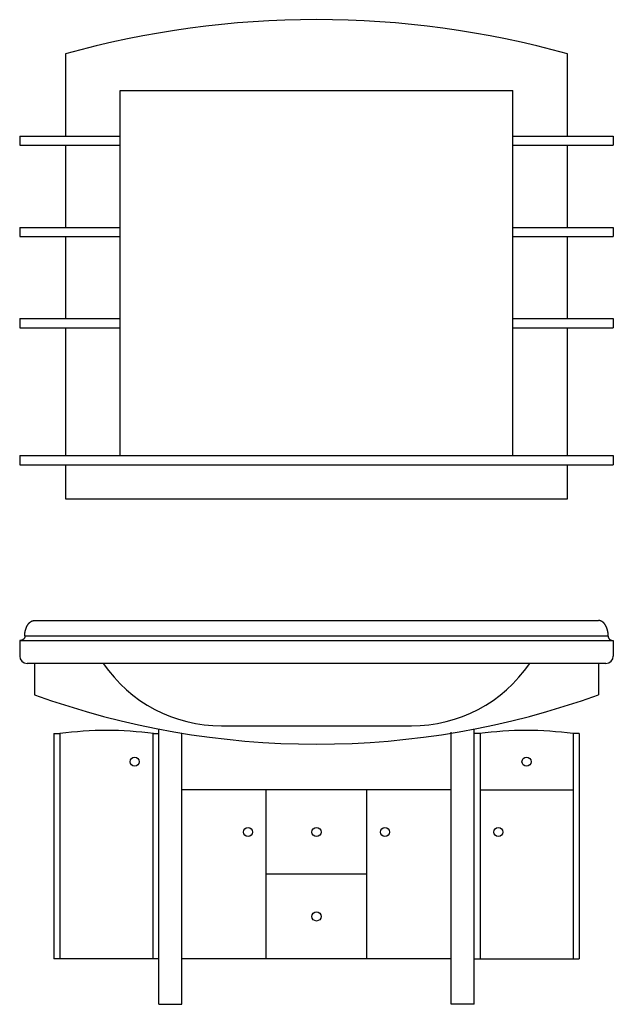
# Model space of a CAD drawing. Header units: millimetres. Extents: x -0.65 to 0.65, y 0 to 2.16.
import ezdxf

# ---------------------------------------------------------------- set-up
doc = ezdxf.new("R2010")
doc.units = ezdxf.units.MM
doc.layers.add('BLOCKS', color=3, linetype='Continuous')

msp = doc.modelspace()

# ---------------------------------------------------------------- linework, layer by layer
at = {"layer": 'BLOCKS'}
for p, q in [((-0.55, 2.0823), (-0.55, 1.9023)), ((0.55, 1.9023), (0.55, 2.0823)), ((-0.43, 1.2023), (-0.43, 2.0023)), ((-0.43, 2.0023), (0.43, 2.0023)), ((0.43, 1.2023), (0.43, 2.0023)), ((-0.65, 1.9023), (-0.65, 1.8823)), ((-0.65, 1.9023), (-0.43, 1.9023)), ((0.43, 1.9023), (0.65, 1.9023)), ((0.65, 1.9023), (0.65, 1.8823)), ((-0.65, 1.8823), (-0.43, 1.8823)), ((-0.55, 1.8823), (-0.55, 1.7023)), ((0.43, 1.8823), (0.65, 1.8823)), ((0.55, 1.7023), (0.55, 1.8823)), ((-0.65, 1.7023), (-0.65, 1.6823)), ((-0.65, 1.7023), (-0.43, 1.7023)), ((0.43, 1.7023), (0.65, 1.7023)), ((0.65, 1.7023), (0.65, 1.6823)), ((-0.65, 1.6823), (-0.43, 1.6823)), ((-0.55, 1.6823), (-0.55, 1.5023)), ((0.43, 1.6823), (0.65, 1.6823)), ((0.55, 1.5023), (0.55, 1.6823)), ((-0.65, 1.5023), (-0.65, 1.4823)), ((-0.65, 1.5023), (-0.43, 1.5023)), ((0.43, 1.5023), (0.65, 1.5023)), ((0.65, 1.5023), (0.65, 1.4823)), ((-0.65, 1.4823), (-0.43, 1.4823)), ((-0.55, 1.4823), (-0.55, 1.2023)), ((0.43, 1.4823), (0.65, 1.4823)), ((0.55, 1.2023), (0.55, 1.4823)), ((-0.65, 1.2023), (-0.65, 1.1823)), ((-0.65, 1.2023), (0.65, 1.2023)), ((0.65, 1.2023), (0.65, 1.1823)), ((-0.65, 1.1823), (0.65, 1.1823)), ((-0.55, 1.1823), (-0.55, 1.1073)), ((0.55, 1.1073), (0.55, 1.1823)), ((-0.55, 1.1073), (0.55, 1.1073)), ((-0.6177, 0.8409), (0.6177, 0.8409)), ((-0.6389, 0.807), (0.6389, 0.807)), ((-0.65, 0.797), (-0.65, 0.7626)), ((-0.65, 0.797), (0.65, 0.797)), ((0.65, 0.797), (0.65, 0.7626)), ((0.634, 0.747), (-0.634, 0.747)), ((-0.6177, 0.747), (-0.6177, 0.6783)), ((0.6177, 0.747), (0.6177, 0.6783)), ((-0.2077, 0.61), (0.2077, 0.61)), ((-0.575, 0.5932), (-0.5618, 0.5932)), ((-0.575, 0.5932), (-0.575, 0.1)), ((-0.5618, 0.5932), (-0.5618, 0.1)), ((-0.3582, 0.5932), (-0.345, 0.5932)), ((-0.3582, 0.5932), (-0.3582, 0.1)), ((-0.345, 0), (-0.345, 0.6031)), ((-0.295, 0), (-0.295, 0.5941)), ((0.295, 0), (0.295, 0.5962)), ((0.345, 0), (0.345, 0.6031)), ((0.3582, 0.5932), (0.345, 0.5932)), ((0.3582, 0.5932), (0.3582, 0.1)), ((0.575, 0.5932), (0.5618, 0.5932)), ((0.5618, 0.5932), (0.5618, 0.1)), ((0.575, 0.5932), (0.575, 0.1)), ((0.295, 0.47), (-0.295, 0.47)), ((-0.11, 0.1), (-0.11, 0.47)), ((0.11, 0.1), (0.11, 0.47)), ((0.3582, 0.47), (0.5618, 0.47)), ((0.11, 0.285), (-0.11, 0.285)), ((-0.345, 0.1), (-0.575, 0.1)), ((0.295, 0.1), (-0.295, 0.1)), ((0.345, 0.1), (0.575, 0.1)), ((-0.345, 0), (-0.295, 0)), ((0.345, 0), (0.295, 0))]:
    msp.add_line(p, q, dxfattribs=at)
for points in [[(-0.6389, 0.807, 0), (-0.6389, 0.8074, 0), (-0.6389, 0.8078, 0), (-0.6389, 0.8082, 0), (-0.6388, 0.8087, 0), (-0.6388, 0.8091, 0), (-0.6388, 0.8095, 0), (-0.6388, 0.8099, 0), (-0.6388, 0.8103, 0), (-0.6387, 0.8107, 0), (-0.6387, 0.8111, 0), (-0.6387, 0.8116, 0), (-0.6386, 0.812, 0), (-0.6386, 0.8124, 0), (-0.6386, 0.8128, 0), (-0.6385, 0.8132, 0), (-0.6385, 0.8136, 0), (-0.6384, 0.814, 0), (-0.6384, 0.8144, 0), (-0.6383, 0.8148, 0), (-0.6382, 0.8152, 0), (-0.6382, 0.8156, 0), (-0.6381, 0.816, 0), (-0.638, 0.8164, 0), (-0.638, 0.8168, 0), (-0.6379, 0.8172, 0), (-0.6378, 0.8176, 0), (-0.6377, 0.818, 0), (-0.6376, 0.8184, 0), (-0.6375, 0.8188, 0), (-0.6374, 0.8192, 0), (-0.6374, 0.8196, 0), (-0.6373, 0.82, 0), (-0.6372, 0.8204, 0), (-0.6371, 0.8207, 0), (-0.6369, 0.8211, 0), (-0.6368, 0.8215, 0), (-0.6367, 0.8219, 0), (-0.6366, 0.8222, 0), (-0.6365, 0.8226, 0), (-0.6364, 0.823, 0), (-0.6362, 0.8233, 0), (-0.6361, 0.8237, 0), (-0.636, 0.8241, 0), (-0.6359, 0.8244, 0), (-0.6357, 0.8248, 0), (-0.6356, 0.8251, 0), (-0.6354, 0.8255, 0), (-0.6353, 0.8258, 0), (-0.6352, 0.8262, 0), (-0.635, 0.8265, 0), (-0.6349, 0.8269, 0), (-0.6347, 0.8272, 0), (-0.6345, 0.8275, 0), (-0.6344, 0.8279, 0), (-0.6342, 0.8282, 0), (-0.6341, 0.8285, 0), (-0.6339, 0.8288, 0), (-0.6337, 0.8291, 0), (-0.6336, 0.8295, 0), (-0.6334, 0.8298, 0), (-0.6332, 0.8301, 0), (-0.633, 0.8304, 0), (-0.6329, 0.8307, 0), (-0.6327, 0.831, 0), (-0.6325, 0.8313, 0), (-0.6323, 0.8315, 0), (-0.6321, 0.8318, 0), (-0.6319, 0.8321, 0), (-0.6317, 0.8324, 0), (-0.6315, 0.8327, 0), (-0.6313, 0.8329, 0), (-0.6311, 0.8332, 0), (-0.6309, 0.8335, 0), (-0.6307, 0.8337, 0), (-0.6305, 0.834, 0), (-0.6303, 0.8342, 0), (-0.6301, 0.8345, 0), (-0.6299, 0.8347, 0), (-0.6297, 0.8349, 0), (-0.6295, 0.8352, 0), (-0.6292, 0.8354, 0), (-0.629, 0.8356, 0), (-0.6288, 0.8359, 0), (-0.6286, 0.8361, 0), (-0.6284, 0.8363, 0), (-0.6281, 0.8365, 0), (-0.6279, 0.8367, 0), (-0.6277, 0.8369, 0), (-0.6275, 0.8371, 0), (-0.6272, 0.8373, 0), (-0.627, 0.8375, 0), (-0.6268, 0.8376, 0), (-0.6265, 0.8378, 0), (-0.6263, 0.838, 0), (-0.626, 0.8382, 0), (-0.6258, 0.8383, 0), (-0.6256, 0.8385, 0), (-0.6253, 0.8386, 0), (-0.6251, 0.8388, 0), (-0.6248, 0.8389, 0), (-0.6246, 0.839, 0), (-0.6243, 0.8392, 0), (-0.6241, 0.8393, 0), (-0.6238, 0.8394, 0), (-0.6236, 0.8396, 0), (-0.6233, 0.8397, 0), (-0.6231, 0.8398, 0), (-0.6228, 0.8399, 0), (-0.6226, 0.84, 0), (-0.6223, 0.8401, 0), (-0.6221, 0.8402, 0), (-0.6218, 0.8402, 0), (-0.6216, 0.8403, 0), (-0.6213, 0.8404, 0), (-0.6211, 0.8405, 0), (-0.6208, 0.8405, 0), (-0.6206, 0.8406, 0), (-0.6203, 0.8406, 0), (-0.62, 0.8407, 0), (-0.6198, 0.8407, 0), (-0.6195, 0.8408, 0), (-0.6193, 0.8408, 0), (-0.619, 0.8408, 0), (-0.6187, 0.8409, 0), (-0.6185, 0.8409, 0), (-0.6182, 0.8409, 0), (-0.618, 0.8409, 0), (-0.6177, 0.8409, 0)], [(0.6389, 0.807, 0), (0.6389, 0.8074, 0), (0.6389, 0.8078, 0), (0.6389, 0.8082, 0), (0.6388, 0.8087, 0), (0.6388, 0.8091, 0), (0.6388, 0.8095, 0), (0.6388, 0.8099, 0), (0.6388, 0.8103, 0), (0.6387, 0.8107, 0), (0.6387, 0.8111, 0), (0.6387, 0.8116, 0), (0.6386, 0.812, 0), (0.6386, 0.8124, 0), (0.6386, 0.8128, 0), (0.6385, 0.8132, 0), (0.6385, 0.8136, 0), (0.6384, 0.814, 0), (0.6384, 0.8144, 0), (0.6383, 0.8148, 0), (0.6382, 0.8152, 0), (0.6382, 0.8156, 0), (0.6381, 0.816, 0), (0.638, 0.8164, 0), (0.638, 0.8168, 0), (0.6379, 0.8172, 0), (0.6378, 0.8176, 0), (0.6377, 0.818, 0), (0.6376, 0.8184, 0), (0.6375, 0.8188, 0), (0.6374, 0.8192, 0), (0.6374, 0.8196, 0), (0.6373, 0.82, 0), (0.6372, 0.8204, 0), (0.6371, 0.8207, 0), (0.6369, 0.8211, 0), (0.6368, 0.8215, 0), (0.6367, 0.8219, 0), (0.6366, 0.8222, 0), (0.6365, 0.8226, 0), (0.6364, 0.823, 0), (0.6362, 0.8233, 0), (0.6361, 0.8237, 0), (0.636, 0.8241, 0), (0.6359, 0.8244, 0), (0.6357, 0.8248, 0), (0.6356, 0.8251, 0), (0.6354, 0.8255, 0), (0.6353, 0.8258, 0), (0.6352, 0.8262, 0), (0.635, 0.8265, 0), (0.6349, 0.8269, 0), (0.6347, 0.8272, 0), (0.6345, 0.8275, 0), (0.6344, 0.8279, 0), (0.6342, 0.8282, 0), (0.6341, 0.8285, 0), (0.6339, 0.8288, 0), (0.6337, 0.8291, 0), (0.6336, 0.8295, 0), (0.6334, 0.8298, 0), (0.6332, 0.8301, 0), (0.633, 0.8304, 0), (0.6329, 0.8307, 0), (0.6327, 0.831, 0), (0.6325, 0.8313, 0), (0.6323, 0.8315, 0), (0.6321, 0.8318, 0), (0.6319, 0.8321, 0), (0.6317, 0.8324, 0), (0.6315, 0.8327, 0), (0.6313, 0.8329, 0), (0.6311, 0.8332, 0), (0.6309, 0.8335, 0), (0.6307, 0.8337, 0), (0.6305, 0.834, 0), (0.6303, 0.8342, 0), (0.6301, 0.8345, 0), (0.6299, 0.8347, 0), (0.6297, 0.8349, 0), (0.6295, 0.8352, 0), (0.6292, 0.8354, 0), (0.629, 0.8356, 0), (0.6288, 0.8359, 0), (0.6286, 0.8361, 0), (0.6284, 0.8363, 0), (0.6281, 0.8365, 0), (0.6279, 0.8367, 0), (0.6277, 0.8369, 0), (0.6275, 0.8371, 0), (0.6272, 0.8373, 0), (0.627, 0.8375, 0), (0.6268, 0.8376, 0), (0.6265, 0.8378, 0), (0.6263, 0.838, 0), (0.626, 0.8382, 0), (0.6258, 0.8383, 0), (0.6256, 0.8385, 0), (0.6253, 0.8386, 0), (0.6251, 0.8388, 0), (0.6248, 0.8389, 0), (0.6246, 0.839, 0), (0.6243, 0.8392, 0), (0.6241, 0.8393, 0), (0.6238, 0.8394, 0), (0.6236, 0.8396, 0), (0.6233, 0.8397, 0), (0.6231, 0.8398, 0), (0.6228, 0.8399, 0), (0.6226, 0.84, 0), (0.6223, 0.8401, 0), (0.6221, 0.8402, 0), (0.6218, 0.8402, 0), (0.6216, 0.8403, 0), (0.6213, 0.8404, 0), (0.6211, 0.8405, 0), (0.6208, 0.8405, 0), (0.6206, 0.8406, 0), (0.6203, 0.8406, 0), (0.62, 0.8407, 0), (0.6198, 0.8407, 0), (0.6195, 0.8408, 0), (0.6193, 0.8408, 0), (0.619, 0.8408, 0), (0.6187, 0.8409, 0), (0.6185, 0.8409, 0), (0.6182, 0.8409, 0), (0.618, 0.8409, 0), (0.6177, 0.8409, 0)], [(-0.6389, 0.8068, 0), (-0.6389, 0.8066, 0), (-0.6389, 0.8065, 0), (-0.6389, 0.8064, 0), (-0.6389, 0.8063, 0), (-0.6389, 0.8062, 0), (-0.6389, 0.8061, 0), (-0.6389, 0.806, 0), (-0.6389, 0.8058, 0), (-0.6389, 0.8057, 0), (-0.6389, 0.8056, 0), (-0.6389, 0.8055, 0), (-0.6389, 0.8054, 0), (-0.6389, 0.8053, 0), (-0.6389, 0.8051, 0), (-0.6389, 0.805, 0), (-0.6389, 0.8049, 0), (-0.6389, 0.8048, 0), (-0.639, 0.8047, 0), (-0.639, 0.8046, 0), (-0.639, 0.8045, 0), (-0.639, 0.8043, 0), (-0.6391, 0.8042, 0), (-0.6391, 0.8041, 0), (-0.6391, 0.804, 0), (-0.6391, 0.8039, 0), (-0.6392, 0.8038, 0), (-0.6392, 0.8037, 0), (-0.6392, 0.8036, 0), (-0.6393, 0.8034, 0), (-0.6393, 0.8033, 0), (-0.6394, 0.8032, 0), (-0.6394, 0.8031, 0), (-0.6395, 0.803, 0), (-0.6395, 0.8029, 0), (-0.6396, 0.8028, 0), (-0.6396, 0.8027, 0), (-0.6397, 0.8026, 0), (-0.6397, 0.8025, 0), (-0.6398, 0.8024, 0), (-0.6398, 0.8022, 0), (-0.6399, 0.8021, 0), (-0.64, 0.802, 0), (-0.64, 0.8019, 0), (-0.6401, 0.8018, 0), (-0.6401, 0.8017, 0), (-0.6402, 0.8016, 0), (-0.6403, 0.8015, 0), (-0.6404, 0.8014, 0), (-0.6404, 0.8013, 0), (-0.6405, 0.8012, 0), (-0.6406, 0.8011, 0), (-0.6407, 0.801, 0), (-0.6407, 0.8009, 0), (-0.6408, 0.8008, 0), (-0.6409, 0.8007, 0), (-0.641, 0.8006, 0), (-0.6411, 0.8006, 0), (-0.6412, 0.8005, 0), (-0.6413, 0.8004, 0), (-0.6413, 0.8003, 0), (-0.6414, 0.8002, 0), (-0.6415, 0.8001, 0), (-0.6416, 0.8, 0), (-0.6417, 0.7999, 0), (-0.6418, 0.7998, 0), (-0.6419, 0.7998, 0), (-0.642, 0.7997, 0), (-0.6421, 0.7996, 0), (-0.6422, 0.7995, 0), (-0.6423, 0.7994, 0), (-0.6424, 0.7993, 0), (-0.6426, 0.7993, 0), (-0.6427, 0.7992, 0), (-0.6428, 0.7991, 0), (-0.6429, 0.799, 0), (-0.643, 0.799, 0), (-0.6431, 0.7989, 0), (-0.6432, 0.7988, 0), (-0.6433, 0.7988, 0), (-0.6435, 0.7987, 0), (-0.6436, 0.7986, 0), (-0.6437, 0.7986, 0), (-0.6438, 0.7985, 0), (-0.6439, 0.7984, 0), (-0.6441, 0.7984, 0), (-0.6442, 0.7983, 0), (-0.6443, 0.7982, 0), (-0.6444, 0.7982, 0), (-0.6446, 0.7981, 0), (-0.6447, 0.7981, 0), (-0.6448, 0.798, 0), (-0.6449, 0.798, 0), (-0.6451, 0.7979, 0), (-0.6452, 0.7979, 0), (-0.6453, 0.7978, 0), (-0.6455, 0.7978, 0), (-0.6456, 0.7977, 0), (-0.6457, 0.7977, 0), (-0.6459, 0.7976, 0), (-0.646, 0.7976, 0), (-0.6461, 0.7975, 0), (-0.6463, 0.7975, 0), (-0.6464, 0.7975, 0), (-0.6466, 0.7974, 0), (-0.6467, 0.7974, 0), (-0.6468, 0.7974, 0), (-0.647, 0.7973, 0), (-0.6471, 0.7973, 0), (-0.6473, 0.7973, 0), (-0.6474, 0.7972, 0), (-0.6475, 0.7972, 0), (-0.6477, 0.7972, 0), (-0.6478, 0.7972, 0), (-0.648, 0.7971, 0), (-0.6481, 0.7971, 0), (-0.6483, 0.7971, 0), (-0.6484, 0.7971, 0), (-0.6485, 0.7971, 0), (-0.6487, 0.7971, 0), (-0.6488, 0.797, 0), (-0.649, 0.797, 0), (-0.6491, 0.797, 0), (-0.6493, 0.797, 0), (-0.6494, 0.797, 0), (-0.6496, 0.797, 0), (-0.6497, 0.797, 0), (-0.6499, 0.797, 0), (-0.65, 0.797, 0)], [(0.6389, 0.8068, 0), (0.6389, 0.8066, 0), (0.6389, 0.8065, 0), (0.6389, 0.8064, 0), (0.6389, 0.8063, 0), (0.6389, 0.8062, 0), (0.6389, 0.8061, 0), (0.6389, 0.806, 0), (0.6389, 0.8058, 0), (0.6389, 0.8057, 0), (0.6389, 0.8056, 0), (0.6389, 0.8055, 0), (0.6389, 0.8054, 0), (0.6389, 0.8053, 0), (0.6389, 0.8051, 0), (0.6389, 0.805, 0), (0.6389, 0.8049, 0), (0.6389, 0.8048, 0), (0.639, 0.8047, 0), (0.639, 0.8046, 0), (0.639, 0.8045, 0), (0.639, 0.8043, 0), (0.6391, 0.8042, 0), (0.6391, 0.8041, 0), (0.6391, 0.804, 0), (0.6391, 0.8039, 0), (0.6392, 0.8038, 0), (0.6392, 0.8037, 0), (0.6392, 0.8036, 0), (0.6393, 0.8034, 0), (0.6393, 0.8033, 0), (0.6394, 0.8032, 0), (0.6394, 0.8031, 0), (0.6395, 0.803, 0), (0.6395, 0.8029, 0), (0.6396, 0.8028, 0), (0.6396, 0.8027, 0), (0.6397, 0.8026, 0), (0.6397, 0.8025, 0), (0.6398, 0.8024, 0), (0.6398, 0.8022, 0), (0.6399, 0.8021, 0), (0.64, 0.802, 0), (0.64, 0.8019, 0), (0.6401, 0.8018, 0), (0.6401, 0.8017, 0), (0.6402, 0.8016, 0), (0.6403, 0.8015, 0), (0.6404, 0.8014, 0), (0.6404, 0.8013, 0), (0.6405, 0.8012, 0), (0.6406, 0.8011, 0), (0.6407, 0.801, 0), (0.6407, 0.8009, 0), (0.6408, 0.8008, 0), (0.6409, 0.8007, 0), (0.641, 0.8006, 0), (0.6411, 0.8006, 0), (0.6412, 0.8005, 0), (0.6413, 0.8004, 0), (0.6413, 0.8003, 0), (0.6414, 0.8002, 0), (0.6415, 0.8001, 0), (0.6416, 0.8, 0), (0.6417, 0.7999, 0), (0.6418, 0.7998, 0), (0.6419, 0.7998, 0), (0.642, 0.7997, 0), (0.6421, 0.7996, 0), (0.6422, 0.7995, 0), (0.6423, 0.7994, 0), (0.6424, 0.7993, 0), (0.6426, 0.7993, 0), (0.6427, 0.7992, 0), (0.6428, 0.7991, 0), (0.6429, 0.799, 0), (0.643, 0.799, 0), (0.6431, 0.7989, 0), (0.6432, 0.7988, 0), (0.6433, 0.7988, 0), (0.6435, 0.7987, 0), (0.6436, 0.7986, 0), (0.6437, 0.7986, 0), (0.6438, 0.7985, 0), (0.6439, 0.7984, 0), (0.6441, 0.7984, 0), (0.6442, 0.7983, 0), (0.6443, 0.7982, 0), (0.6444, 0.7982, 0), (0.6446, 0.7981, 0), (0.6447, 0.7981, 0), (0.6448, 0.798, 0), (0.6449, 0.798, 0), (0.6451, 0.7979, 0), (0.6452, 0.7979, 0), (0.6453, 0.7978, 0), (0.6455, 0.7978, 0), (0.6456, 0.7977, 0), (0.6457, 0.7977, 0), (0.6459, 0.7976, 0), (0.646, 0.7976, 0), (0.6461, 0.7975, 0), (0.6463, 0.7975, 0), (0.6464, 0.7975, 0), (0.6466, 0.7974, 0), (0.6467, 0.7974, 0), (0.6468, 0.7974, 0), (0.647, 0.7973, 0), (0.6471, 0.7973, 0), (0.6473, 0.7973, 0), (0.6474, 0.7972, 0), (0.6475, 0.7972, 0), (0.6477, 0.7972, 0), (0.6478, 0.7972, 0), (0.648, 0.7971, 0), (0.6481, 0.7971, 0), (0.6483, 0.7971, 0), (0.6484, 0.7971, 0), (0.6485, 0.7971, 0), (0.6487, 0.7971, 0), (0.6488, 0.797, 0), (0.649, 0.797, 0), (0.6491, 0.797, 0), (0.6493, 0.797, 0), (0.6494, 0.797, 0), (0.6496, 0.797, 0), (0.6497, 0.797, 0), (0.6499, 0.797, 0), (0.65, 0.797, 0)]]:
    msp.add_polyline3d(points, dxfattribs=at)
for centre in [(-0.3982, 0.5316), (0.46, 0.5316), (-0.15, 0.3775), (0, 0.3775), (0.15, 0.3775), (0.3982, 0.3775), (0, 0.1925)]:
    msp.add_circle(centre, 0.01, dxfattribs=at)
for centre, radius, start, end in [((0, 0.1032), 2.0542, 74.4697, 105.5303), ((-0.634, 0.763), 0.016, 180, 270), ((0.634, 0.763), 0.016, 270, 0), ((-0.2081, 0.9231), 0.3131, 214.2261, 270.0695), ((0.2081, 0.9231), 0.3131, 269.9305, 325.7739), ((0, 2.3853), 1.8153, 250.1067, 289.8933), ((-0.4594, -0.1739), 0.7739, 82.3912, 97.6088), ((0.4594, -0.1739), 0.7739, 82.3912, 97.6088)]:
    msp.add_arc(centre, radius, start, end, dxfattribs=at)

doc.saveas('drawing.dxf')
